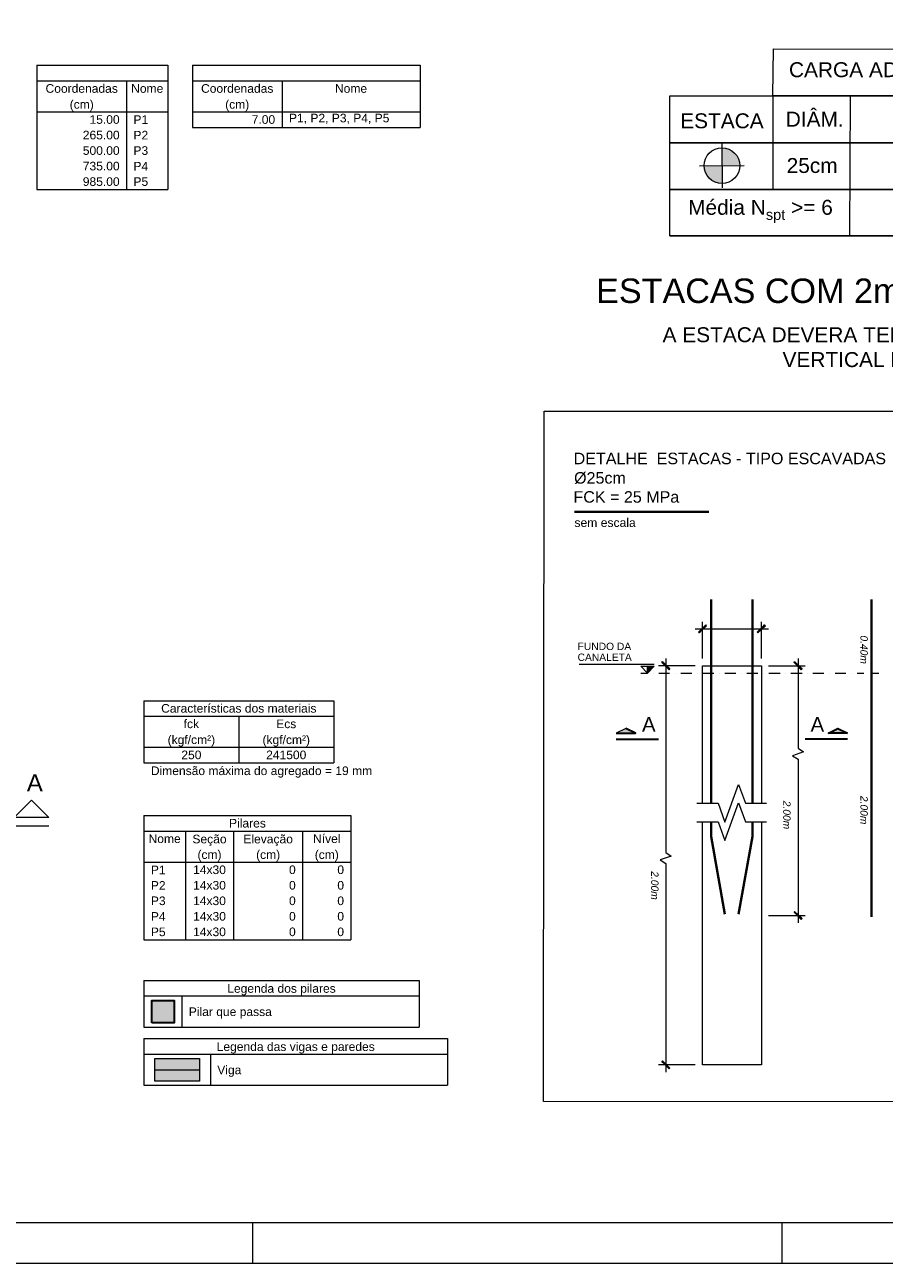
# Model space of a CAD drawing. Header units: millimetres. Extents: x 37.1 to 121.2, y 27.3 to 86.7.
# Tile 3 of 30: x 65.5 to 86.6, y 27.3 to 57.7. Entities that reach past the tile are written whole.
import ezdxf

# ---------------------------------------------------------------- set-up
doc = ezdxf.new("R2010")
doc.units = ezdxf.units.MM
doc.header["$MEASUREMENT"] = 0
doc.linetypes.add('DOT', pattern=[6.35, 0, -6.35])
for name, color, linetype, lineweight in [('DT-Textos', 7, 'Continuous', 5), ('FO-Cortes', 7, 'Continuous', 5), ('FO-Eixos', 5, 'Continuous', 5), ('FO-Hachura pilar que passa', 19, 'Continuous', 5), ('FO-Hachura viga', 43, 'Continuous', 5), ('FO-Pilares', 7, 'Continuous', 30), ('FO-Textos das vigas', 7, 'Continuous', 5), ('FO-Textos dos pilares', 7, 'Continuous', 5), ('FO-Vigas', 1, 'Continuous', 20), ('LC-Estacas dos blocos', 252, 'Continuous', 5), ('LC-Tabelas', 1, 'Continuous', 20), ('LC-Textos das tabelas', 5, 'Continuous', 5), ('PRANCHA 01', 7, 'Continuous', 20)]:
    doc.layers.add(name, color=color, linetype=linetype, lineweight=lineweight)
doc.layers.add('PDF_Geometry', color=7, linetype='Continuous')
doc.layers.add('PDF_Text', color=7, linetype='Continuous')
doc.layers.add('PDF_Solid Fills', color=7, linetype='Continuous', true_color=0xdc0000)
doc.styles.add('Arial', font='arial.ttf')
doc.styles.add('PDF Arial', font='arial.ttf')
doc.styles.add('PDF Arial Italic', font='ariali.ttf')

msp = doc.modelspace()

# ---------------------------------------------------------------- hatches: boundary and pattern name
at = {"layer": 'FO-Hachura pilar que passa', "linetype": 'Continuous'}
msp.add_hatch(color=256, dxfattribs=at).paths.add_polyline_path([(68.5988, 33.1689), (68.5988, 33.7196), (69.1495, 33.7196), (69.1495, 33.1689), (68.5988, 33.1689)])
at = {"layer": 'FO-Hachura viga', "linetype": 'Continuous'}
msp.add_hatch(color=256, dxfattribs=at).paths.add_polyline_path([(68.673, 31.7396), (68.673, 32.2903), (69.7743, 32.2903), (69.7743, 31.7396), (68.673, 31.7396)])
at = {"layer": 'LC-Estacas dos blocos', "linetype": 'Continuous'}
for points in [[(82.6017, 54.662), (82.6033, 54.2237), (83.0415, 54.2253, 0.4142136)], [(82.6049, 53.7855), (82.6033, 54.2237), (82.165, 54.2221, 0.4142136)]]:
    msp.add_hatch(color=256, dxfattribs=at).paths.add_polyline_path(points)

# ---------------------------------------------------------------- linework, layer by layer
at = {"layer": 'FO-Cortes'}
msp.add_line((64.3745, 38.0043), (66.0689, 38.0043), dxfattribs=at)
at = {"layer": 'FO-Cortes', "linetype": 'Continuous'}
msp.add_lwpolyline([(66.0689, 38.2161), (65.2217, 38.2161), (65.6453, 38.6397), (66.0689, 38.2161)], close=True, dxfattribs=at)
at = {"layer": 'FO-Eixos'}
msp.add_line((68.673, 32.015), (69.7743, 32.015), dxfattribs=at)
at = {"layer": 'FO-Pilares'}
msp.add_lwpolyline([(68.5988, 33.1689), (68.5988, 33.7196), (69.1495, 33.7196), (69.1495, 33.1689), (68.5988, 33.1689)], close=True, dxfattribs=at)
at = {"layer": 'FO-Textos das vigas'}
for p, q in [((68.4082, 41.0814), (73.0678, 41.0814)), ((68.4082, 41.0814), (68.4082, 40.7001)), ((73.0678, 41.0814), (73.0678, 40.7001)), ((68.4082, 40.7001), (73.0678, 40.7001)), ((68.4082, 40.7001), (68.4082, 39.5564)), ((70.738, 40.7001), (70.738, 39.5564)), ((73.0678, 40.7001), (73.0678, 39.5564)), ((68.4082, 39.9376), (73.0678, 39.9376)), ((68.4082, 39.5564), (73.0678, 39.5564)), ((68.4082, 39.5564), (73.0678, 39.5564)), ((68.4082, 34.21), (75.1646, 34.21)), ((68.4082, 34.21), (68.4082, 33.0662)), ((75.1646, 34.21), (75.1646, 33.0662)), ((68.4082, 33.8287), (75.1646, 33.8287)), ((69.3401, 33.8287), (69.3401, 33.0662)), ((68.4082, 33.0662), (75.1646, 33.0662)), ((68.4082, 32.7807), (75.8636, 32.7807)), ((68.4082, 32.7807), (68.4082, 31.637)), ((75.8636, 32.7807), (75.8636, 31.637)), ((68.4082, 32.3995), (75.8636, 32.3995)), ((70.0391, 32.3995), (70.0391, 31.637)), ((68.4082, 31.637), (75.8636, 31.637))]:
    msp.add_line(p, q, dxfattribs=at)
at = {"layer": 'FO-Textos dos pilares'}
for p, q in [((68.4082, 38.2599), (73.4914, 38.2599)), ((68.4082, 38.2599), (68.4082, 35.21)), ((73.4914, 38.2599), (73.4914, 35.21)), ((68.4082, 37.8786), (73.4914, 37.8786)), ((69.4249, 37.8786), (69.4249, 35.21)), ((70.6109, 37.8786), (70.6109, 35.21)), ((72.3053, 37.8786), (72.3053, 35.21)), ((68.4082, 37.1162), (73.4914, 37.1162)), ((68.4082, 35.21), (73.4914, 35.21))]:
    msp.add_line(p, q, dxfattribs=at)
at = {"layer": 'FO-Vigas'}
msp.add_lwpolyline([(68.673, 31.7396), (68.673, 32.2903), (69.7743, 32.2903), (69.7743, 31.7396), (68.673, 31.7396)], close=True, dxfattribs=at)
at = {"layer": 'LC-Estacas dos blocos', "linetype": 'Continuous'}
for p, q in [((82.6013, 54.7715), (82.6053, 53.6759)), ((82.0555, 54.2217), (83.1511, 54.2257))]:
    msp.add_line(p, q, dxfattribs=at)
msp.add_circle((82.6033, 54.2237), 0.4382, dxfattribs=at)
at = {"layer": 'LC-Tabelas'}
for p, q in [((65.7781, 56.6879), (68.9974, 56.6879)), ((65.7781, 56.6879), (65.7781, 53.6379)), ((68.9974, 56.6879), (68.9974, 53.6379)), ((69.5974, 56.6879), (75.1889, 56.6879)), ((69.5974, 56.6879), (69.5974, 55.1629)), ((75.1889, 56.6879), (75.1889, 55.1629)), ((65.7781, 56.3066), (68.9974, 56.3066)), ((67.9808, 56.3066), (67.9808, 53.6379)), ((69.5974, 56.3066), (75.1889, 56.3066)), ((71.8001, 56.3066), (71.8001, 55.1629)), ((65.7781, 55.5441), (68.9974, 55.5441)), ((69.5974, 55.5441), (75.1889, 55.5441)), ((69.5974, 55.1629), (75.1889, 55.1629)), ((65.7781, 53.6379), (68.9974, 53.6379))]:
    msp.add_line(p, q, dxfattribs=at)
at = {"layer": 'PDF_Geometry', "lineweight": 9}
for points in [[(93.2162, 57.0844), (93.1995, 55.9343), (83.8492, 55.9395), (83.8659, 57.0896)], [(93.2051, 55.9369), (93.1884, 52.4969), (85.7438, 52.4969), (85.7605, 55.9369)], [(93.2051, 54.7867), (81.3272, 54.7867)], [(96.7362, 48.1908), (96.724, 31.2314), (78.2238, 31.2353), (78.236, 48.1946)], [(82.2043, 42.9448), (82.0439, 42.7462), (82.0286, 42.7615)], [(82.2272, 42.9219), (82.2043, 42.9448), (82.0439, 42.7462)], [(83.472, 42.7615), (83.4872, 42.7462), (83.6476, 42.9448)], [(83.4872, 42.7462), (83.6476, 42.9448), (83.6705, 42.9219)], [(81.3261, 41.8604), (81.1275, 42.0207), (81.1428, 42.0436)], [(81.3031, 41.8374), (81.3261, 41.8604), (81.1275, 42.0207)], [(84.5717, 41.8604), (84.3731, 42.0207), (84.3884, 42.0436)], [(84.5487, 41.8374), (84.5717, 41.8604), (84.3731, 42.0207)], [(80.7762, 41.9291), (80.9366, 41.9291), (80.7762, 41.7611)], [(80.2416, 40.4017), (80.0049, 40.2796), (80.4784, 40.2796)], [(85.4499, 40.4017), (85.2208, 40.2796), (85.6866, 40.2796)], [(84.3884, 35.9037), (84.3731, 35.8884), (84.5717, 35.7281)], [(84.3731, 35.8884), (84.5717, 35.7281), (84.5487, 35.7052)], [(81.1428, 32.2381), (81.1275, 32.2152), (81.3261, 32.0548)], [(81.1275, 32.2152), (81.3261, 32.0548), (81.3031, 32.0395)]]:
    msp.add_lwpolyline(points, close=True, dxfattribs=at)
for points in [[(93.2051, 52.4969), (81.3272, 52.4969), (93.2051, 52.4969), (81.3272, 52.4969), (81.3272, 55.9369), (93.2051, 55.9369), (85.7605, 55.9369)], [(83.8575, 53.6366), (83.8575, 55.9369)], [(93.2051, 53.6366), (81.3272, 53.6366), (93.2051, 53.6366), (81.3272, 53.6366)], [(93.2051, 53.6366), (81.3272, 53.6366), (93.2051, 53.6366)], [(82.1279, 42.12), (82.1279, 43.0211)], [(83.5712, 42.12), (83.5712, 43.0211)], [(81.9446, 42.8455), (83.7469, 42.8455)], [(81.2268, 42.12), (81.2268, 37.3547), (81.3566, 37.263), (81.0893, 37.1714), (81.2268, 37.0798), (81.2268, 31.9555)], [(84.4724, 42.12), (84.4724, 39.913), (84.6022, 39.8214), (84.3349, 39.7297), (84.4724, 39.6457), (84.4724, 35.6288)], [(80.9366, 41.9673), (79.0961, 41.9673)], [(80.6082, 41.7611), (80.7762, 41.7611), (80.6082, 41.9291), (80.9366, 41.9291), (80.7762, 41.7611), (80.7762, 41.9291)], [(80.9137, 41.7611), (80.9137, 41.7611)], [(81.9446, 41.9367), (81.0435, 41.9367)], [(81.0511, 41.7611), (81.3184, 41.7611)], [(81.4559, 41.7611), (81.4559, 41.7611)], [(81.5933, 41.7611), (81.8606, 41.7611)], [(81.9981, 41.7611), (81.9981, 41.7611)], [(82.1279, 38.5613), (82.1279, 41.9367), (83.5712, 41.9367), (83.5712, 38.5613)], [(82.1355, 41.7611), (82.4028, 41.7611)], [(82.5403, 41.7611), (82.5403, 41.7611)], [(82.6778, 41.7611), (82.945, 41.7611)], [(83.0825, 41.7611), (83.0825, 41.7611)], [(83.2123, 41.7611), (83.4872, 41.7611)], [(83.6247, 41.7611), (83.6247, 41.7611)], [(83.7469, 41.9367), (84.648, 41.9367)], [(83.7545, 41.7611), (84.0295, 41.7611)], [(84.1593, 41.7611), (84.1593, 41.7611)], [(84.2967, 41.7611), (84.5717, 41.7611)], [(84.7015, 41.7611), (84.7015, 41.7611)], [(84.8389, 41.7611), (85.1062, 41.7611)], [(85.2437, 41.7611), (85.2437, 41.7611)], [(85.3812, 41.7611), (85.6484, 41.7611)], [(85.7859, 41.7611), (85.7859, 41.7611)], [(85.9234, 41.7611), (86.0914, 41.7611)], [(86.2746, 41.7611), (86.4579, 41.7611)], [(81.9904, 38.5613), (82.5097, 38.5613), (82.6778, 38.0955), (83.0138, 39.0195), (83.1818, 38.5613), (83.7011, 38.5613)], [(81.9904, 38.1031), (82.5097, 38.1031), (82.6778, 37.6449), (83.0138, 38.5689), (83.1818, 38.1031), (83.7011, 38.1031)], [(83.5712, 38.1031), (83.5712, 32.1388), (82.1279, 32.1388), (82.1279, 38.1031)], [(83.7469, 35.8044), (84.648, 35.8044)], [(81.9446, 32.1388), (81.0435, 32.1388)]]:
    msp.add_lwpolyline(points, dxfattribs=at)
at = {"layer": 'PDF_Geometry', "lineweight": 40}
for points in [[(78.9807, 45.7195), (82.2798, 45.7195)], [(82.3417, 38.5613), (82.3417, 43.5633)], [(83.3498, 38.5613), (83.3498, 43.5633)], [(86.2746, 35.7739), (86.2746, 43.5633)], [(82.6778, 35.835), (82.3417, 37.7442), (82.3417, 38.1031)], [(83.0138, 35.835), (83.3498, 37.7442), (83.3498, 38.1031)]]:
    msp.add_lwpolyline(points, dxfattribs=at)
at = {"layer": 'PDF_Geometry', "lineweight": 35}
for points in [[(80.0049, 40.2796), (80.4784, 40.2796), (80.2416, 40.4017)], [(80.0049, 40.1345), (81.0435, 40.1345)], [(85.6866, 40.1345), (84.648, 40.1345)]]:
    msp.add_lwpolyline(points, dxfattribs=at)
msp.add_lwpolyline([(85.6866, 40.2796), (85.2208, 40.2796), (85.4499, 40.4017)], close=True, dxfattribs=at)
at = {"layer": 'PDF_Solid Fills', "color": 7, "transparency": 33554559}
for points in [[(82.2043, 42.9448), (82.0439, 42.7462), (82.0286, 42.7615)], [(82.2272, 42.9219), (82.2043, 42.9448), (82.0439, 42.7462)], [(83.472, 42.7615), (83.4872, 42.7462), (83.6476, 42.9448)], [(83.4872, 42.7462), (83.6476, 42.9448), (83.6705, 42.9219)], [(81.3261, 41.8604), (81.1275, 42.0207), (81.1428, 42.0436)], [(81.3031, 41.8374), (81.3261, 41.8604), (81.1275, 42.0207)], [(84.5717, 41.8604), (84.3731, 42.0207), (84.3884, 42.0436)], [(84.5487, 41.8374), (84.5717, 41.8604), (84.3731, 42.0207)], [(80.7762, 41.9291), (80.9366, 41.9291), (80.7762, 41.7611)], [(80.2416, 40.4017), (80.0049, 40.2796), (80.4784, 40.2796)], [(85.4499, 40.4017), (85.2208, 40.2796), (85.6866, 40.2796)], [(84.3884, 35.9037), (84.3731, 35.8884), (84.5717, 35.7281)], [(84.3731, 35.8884), (84.5717, 35.7281), (84.5487, 35.7052)], [(81.1428, 32.2381), (81.1275, 32.2152), (81.3261, 32.0548)], [(81.1275, 32.2152), (81.3261, 32.0548), (81.3031, 32.0395)]]:
    msp.add_solid(points, dxfattribs=at)
at = {"layer": 'PRANCHA 01'}
for points in [[(37.077, 27.2638), (121.177, 27.2638), (121.177, 86.6638), (37.077, 86.6638), (37.077, 27.2638)], [(71.077, 28.2638), (71.077, 27.2638)], [(71.077, 28.2638), (71.077, 27.2638)], [(84.077, 28.2638), (84.077, 27.2638)]]:
    msp.add_lwpolyline(points, dxfattribs=at)
msp.add_lwpolyline([(39.577, 28.2638), (120.177, 28.2638), (120.177, 85.6638), (39.577, 85.6638)], close=True, dxfattribs=at)

# ---------------------------------------------------------------- texts
at = {"layer": 'DT-Textos', "style": 'Arial'}
for s, p in [('DETALHE  ESTACAS - TIPO ESCAVADAS', (78.9615, 46.8895)), ('Ø25cm', (78.9718, 46.4125)), ('FCK = 25 MPa', (78.9568, 45.945))]:
    msp.add_text(s, height=0.2824, dxfattribs=at).set_placement(p)
at = {"layer": 'FO-Cortes', "linetype": 'DOT', "ltscale": 0.2, "insert": (65.7279, 38.8515), "char_height": 0.4236, "width": 0.783145, "attachment_point": 8, "line_spacing_factor": 0.798, "style": 'Arial'}
msp.add_mtext('A', dxfattribs=at)
at = {"layer": 'FO-Textos das vigas', "linetype": 'Continuous', "char_height": 0.2118, "line_spacing_factor": 0.798, "style": 'Arial'}
for s, insert, width, attachment_point in [('Características dos materiais', (70.738, 40.7848), 7.569161, 8), ('fck', (69.5731, 40.4036), 0.75018, 8), ('Ecs', (71.9029, 40.4036), 0.978645, 8), ('(kgf/cm²)', (69.573, 39.9523), 2.315323, 8), ('(kgf/cm²)', (71.903, 39.9523), 2.315323, 8), ('250', (69.5731, 39.6411), 0.979505, 8), ('241500', (71.9029, 39.6411), 1.95901, 8), ('Dimensão máxima do agregado = 19 mm', (68.578, 39.1903), 10.784586, 7), ('Legenda dos pilares', (71.786, 33.8433), 5.287663, 8), ('Pilar que passa', (69.51, 33.2713), 4.046728, 7), ('Legenda das vigas e paredes', (72.1355, 32.4141), 7.70303, 8), ('Viga', (70.2085, 31.8421), 1.175004, 7)]:
    msp.add_mtext(s, dxfattribs=dict(at, insert=insert, width=width, attachment_point=attachment_point))
at = {"layer": 'FO-Textos dos pilares', "linetype": 'Continuous', "char_height": 0.2118, "line_spacing_factor": 0.798, "style": 'Arial'}
for s, insert, width, attachment_point in [('Pilares', (70.9498, 37.9634), 1.794469, 8), ('Nome', (68.9165, 37.5821), 1.566004, 8), ('Seção', (70.018, 37.5123), 1.664614, 8), ('Elevação', (71.458, 37.5123), 2.41508, 8), ('Nível', (72.8984, 37.5821), 1.337539, 8), ('(cm)', (70.018, 37.1313), 1.173571, 8), ('(cm)', (71.458, 37.1313), 1.173571, 8), ('(cm)', (72.898, 37.1313), 1.173571, 8), ('P1', (68.5777, 36.8196), 0.718074, 7), ('14x30', (70.0179, 36.8196), 1.599543, 8), ('0', (72.1359, 36.8196), 0.326502, 9), ('0', (73.322, 36.8196), 0.326502, 9), ('P2', (68.5777, 36.4384), 0.718074, 7), ('14x30', (70.0179, 36.4384), 1.599543, 8), ('0', (72.1359, 36.4384), 0.326502, 9), ('0', (73.322, 36.4384), 0.326502, 9), ('P3', (68.5777, 36.0572), 0.718074, 7), ('14x30', (70.0179, 36.0572), 1.599543, 8), ('0', (72.1359, 36.0572), 0.326502, 9), ('0', (73.322, 36.0572), 0.326502, 9), ('P4', (68.5777, 35.6759), 0.718074, 7), ('14x30', (70.0179, 35.6759), 1.599543, 8), ('0', (72.1359, 35.6759), 0.326502, 9), ('0', (73.322, 35.6759), 0.326502, 9), ('P5', (68.5777, 35.2947), 0.718074, 7), ('14x30', (70.0179, 35.2947), 1.599543, 8), ('0', (72.1359, 35.2947), 0.326502, 9), ('0', (73.322, 35.2947), 0.326502, 9)]:
    msp.add_mtext(s, dxfattribs=dict(at, insert=insert, width=width, attachment_point=attachment_point))
at = {"layer": 'LC-Textos das tabelas', "linetype": 'Continuous', "char_height": 0.2118, "line_spacing_factor": 0.798, "style": 'Arial'}
for s, insert, width, attachment_point in [('Coordenadas', (66.8794, 56.0101), 3.584374, 8), ('Nome', (68.4891, 56.0101), 1.592732, 8), ('Coordenadas', (70.6988, 56.0101), 3.584374, 8), ('Nome', (73.4945, 56.0101), 1.592732, 8), ('(cm)', (66.8798, 55.5586), 1.193821, 8), ('(cm)', (70.6988, 55.5586), 1.193821, 8), ('15.00', (67.8113, 55.2476), 1.493732, 9), ('P1', (68.1502, 55.2476), 0.730851, 7), ('7.00', (71.6307, 55.2476), 1.161791, 9), ('P1, P2, P3, P4, P5', (71.9696, 55.2476), 4.982018, 7), ('265.00', (67.8113, 54.8664), 1.825672, 9), ('P2', (68.1502, 54.8664), 0.730851, 7), ('500.00', (67.8113, 54.4851), 1.825672, 9), ('P3', (68.1502, 54.4851), 0.730851, 7), ('735.00', (67.8113, 54.1039), 1.825672, 9), ('P4', (68.1502, 54.1039), 0.730851, 7), ('985.00', (67.8113, 53.7227), 1.825672, 9), ('P5', (68.1502, 53.7227), 0.730851, 7)]:
    msp.add_mtext(s, dxfattribs=dict(at, insert=insert, width=width, attachment_point=attachment_point))
at = {"layer": 'PDF_Text', "style": 'PDF Arial'}
for s, insert, char_height, attachment_point in [('CARGA ADMISSIVEL DA ESTACA(tf)', (84.2495, 56.2861), 0.366703, 7), ('DIÂM.', (84.1707, 55.1812), 0.3667, 7), ('ESTACA', (81.5782, 55.136), 0.3667, 7), ('25cm', (84.1918, 54.0381), 0.3667, 7), ('ESTACAS COM 2m DE PROFUNDIDADE', (79.5128, 50.842), 0.6, 7), ('A ESTACA DEVERA TER CAPACIDADE ADMINISSÍVEL \\PVERTICAL MÍNIMA DE 5,00 TF', (87.7208, 50.2541), 0.366703, 2), ('sem escala', (78.9807, 45.3458), 0.21317, 7), ('CANALETA', (79.0579, 42.0558), 0.18038, 7), ('FUNDO DA', (79.0579, 42.3231), 0.18038, 7), ('A', (80.6387, 40.3177), 0.3608, 7), ('A', (84.7779, 40.3177), 0.3608, 7)]:
    msp.add_mtext(s, dxfattribs=dict(at, insert=insert, char_height=char_height, attachment_point=attachment_point))
at = {"layer": 'PDF_Text', "insert": (81.7728, 52.8914), "char_height": 0.366703, "width": 5.265993, "attachment_point": 7, "style": 'PDF Arial'}
msp.add_mtext('\\A1;Média N{\\H0.7x;\\S^ spt;} >= 6', dxfattribs=at)
at = {"layer": 'PDF_Text', "char_height": 0.18038, "attachment_point": 7, "rotation": 270, "style": 'PDF Arial Italic'}
for s, insert in [('0.40m', (86.0018, 42.6853)), ('2.00m', (86.0018, 38.7432)), ('2.00m', (84.1056, 38.624)), ('2.00m', (80.8623, 36.8922))]:
    msp.add_mtext(s, dxfattribs=dict(at, insert=insert))

doc.saveas('drawing.dxf')
